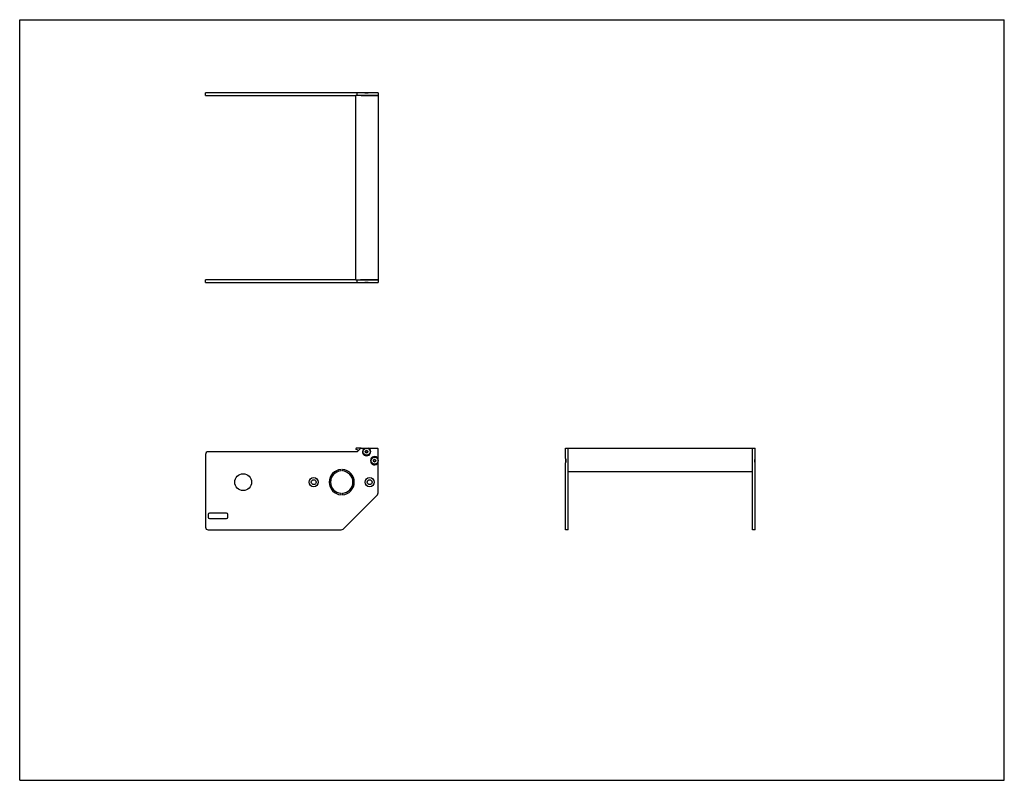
# Model space of a CAD drawing. Header units: inches. Extents: x 0 to 44, y 0 to 34.
import ezdxf

# ---------------------------------------------------------------- set-up
doc = ezdxf.new("R2010")
doc.units = ezdxf.units.IN
doc.header["$LTSCALE"] = 2.42
doc.header["$MEASUREMENT"] = 0
doc.layers.get('0').update_dxf_attribs({"linetype": 'CONTINUOUS'})
for name, color, linetype in [('350537_1_BL0', 7, 'CONTINUOUS'), ('350538_1_BL4', 7, 'CONTINUOUS'), ('350539_WW_350539_08_1_BL3', 7, 'CONTINUOUS'), ('9304XXM_930410M_1_BL1', 7, 'CONTINUOUS'), ('9304XXM_930410M_1_BL2', 7, 'CONTINUOUS'), ('9304XXM_930410M_1_BL5', 7, 'CONTINUOUS'), ('9304XXM_930410M_1_BL6', 7, 'CONTINUOUS')]:
    doc.layers.add(name, color=color, linetype=linetype)

# ---------------------------------------------------------------- blocks, each defined once
blk = doc.blocks.new('350537_1_BL0', base_point=(16.406, 16.785))
at = {"layer": '350537_1_BL0', "color": 7, "linetype": 'CONTINUOUS'}
for p, q in [((8.301, 22.248), (8.301, 22.373)), ((15.021, 22.373), (8.301, 22.373)), ((8.301, 22.248), (15.407, 22.248)), ((15.08, 22.248), (15.08, 22.373)), ((16.02, 22.373), (15.232, 22.373)), ((15.407, 22.248), (15.591, 22.248)), ((15.593, 22.248), (16.02, 22.248)), ((16.02, 22.373), (16.02, 22.248)), ((8.301, 14.562), (8.301, 11.322)), ((15.08, 14.687), (8.426, 14.687)), ((15.08, 14.687), (15.232, 14.839)), ((15.253, 14.848), (15.99, 14.848)), ((16.02, 12.854), (16.02, 14.818)), ((24.386, 14.381), (24.386, 14.848)), ((24.386, 14.848), (24.511, 14.848)), ((24.511, 11.197), (24.511, 14.848)), ((24.386, 14.381), (24.386, 14.195)), ((24.386, 11.197), (24.386, 14.195)), ((14.36, 13.827), (14.36, 13.89)), ((14.42, 13.89), (14.42, 13.827)), ((14.36, 12.766), (14.36, 12.829)), ((14.42, 12.829), (14.42, 12.766)), ((15.983, 12.766), (14.451, 11.233)), ((8.426, 11.887), (8.426, 11.757)), ((9.241, 11.947), (8.486, 11.947)), ((9.301, 11.757), (9.301, 11.887)), ((8.486, 11.697), (9.241, 11.697)), ((8.426, 11.197), (14.362, 11.197)), ((24.511, 11.197), (24.386, 11.197))]:
    blk.add_line(p, q, dxfattribs=at)
for centre, radius in [((9.986, 13.328), 0.375), ((13.14, 13.328), 0.205), ((13.14, 13.328), 0.108), ((15.64, 13.328), 0.205), ((15.64, 13.328), 0.108)]:
    blk.add_circle(centre, radius, dxfattribs=at)
for centre, radius, start, end in [((8.426, 14.562), 0.125, 90, 180), ((15.253, 14.818), 0.03, 90, 135), ((15.5, 14.688), 0.185, 120.1537, 59.8463), ((15.99, 14.818), 0.03, 0, 90), ((15.86, 14.288), 0.185, 30.1537, 329.8463), ((14.39, 13.328), 0.562, 93.0572, 266.9428), ((14.39, 13.328), 0.5, 93.4398, 266.5602), ((14.39, 13.328), 0.562, 273.0572, 86.9428), ((14.39, 13.328), 0.5, 273.4398, 86.5602), ((15.895, 12.854), 0.125, 315, 360), ((8.486, 11.887), 0.06, 90, 180), ((9.241, 11.887), 0.06, 0, 90), ((8.486, 11.757), 0.06, 180, 270), ((9.241, 11.757), 0.06, 270, 360), ((8.426, 11.322), 0.125, 180, 270), ((14.362, 11.322), 0.125, 270, 315)]:
    blk.add_arc(centre, radius, start, end, dxfattribs=at)
for points, knots in [([(15.407, 22.248), (15.416, 22.252), (15.429, 22.258), (15.442, 22.262), (15.445, 22.263)], [0, 0, 0, 0, 0.749792, 1, 1, 1, 1]), ([(15.445, 22.263), (15.454, 22.266), (15.467, 22.27), (15.486, 22.272), (15.5, 22.273), (15.514, 22.272), (15.533, 22.27), (15.546, 22.266), (15.555, 22.263)], [0, 0, 0, 0, 0.249896, 0.374901, 0.500001, 0.625102, 0.750106, 1, 1, 1, 1]), ([(15.555, 22.263), (15.558, 22.262), (15.571, 22.258), (15.584, 22.252), (15.593, 22.248)], [0, 0, 0, 0, 0.250206, 1, 1, 1, 1]), ([(24.386, 14.381), (24.391, 14.372), (24.397, 14.359), (24.401, 14.346), (24.402, 14.343)], [0, 0, 0, 0, 0.749849, 1, 1, 1, 1]), ([(24.402, 14.233), (24.401, 14.23), (24.397, 14.217), (24.391, 14.204), (24.386, 14.195)], [0, 0, 0, 0, 0.250151, 1, 1, 1, 1]), ([(24.402, 14.343), (24.405, 14.334), (24.41, 14.316), (24.412, 14.297), (24.412, 14.288)], [0, 0, 0, 0, 0.500029, 1, 1, 1, 1]), ([(24.412, 14.288), (24.412, 14.279), (24.41, 14.26), (24.405, 14.242), (24.402, 14.233)], [0, 0, 0, 0, 0.499968, 1, 1, 1, 1])]:
    blk.add_open_spline(points, degree=3, knots=knots, dxfattribs=at)
blk = doc.blocks.new('9304XXM_930410M_1_BL1', base_point=(15.5, 18.397))
at = {"layer": '9304XXM_930410M_1_BL1', "color": 7, "linetype": 'CONTINUOUS'}
for p, q in [((15.445, 22.263), (15.555, 22.263)), ((15.5, 14.745), (15.451, 14.716)), ((15.451, 14.716), (15.451, 14.659)), ((15.451, 14.659), (15.5, 14.631)), ((15.549, 14.716), (15.5, 14.745)), ((15.5, 14.631), (15.549, 14.659)), ((15.549, 14.659), (15.549, 14.716))]:
    blk.add_line(p, q, dxfattribs=at)
for radius in [0.157, 0.0568]:
    blk.add_circle((15.5, 14.688), radius, dxfattribs=at)
blk = doc.blocks.new('9304XXM_930410M_1_BL2', base_point=(20.052, 14.288))
at = {"layer": '9304XXM_930410M_1_BL2', "color": 7, "linetype": 'CONTINUOUS'}
for p, q in [((15.86, 14.345), (15.811, 14.316)), ((15.811, 14.316), (15.811, 14.259)), ((15.811, 14.259), (15.86, 14.231)), ((15.909, 14.316), (15.86, 14.345)), ((15.86, 14.231), (15.909, 14.259)), ((15.909, 14.259), (15.909, 14.316)), ((24.402, 14.343), (24.402, 14.233))]:
    blk.add_line(p, q, dxfattribs=at)
for radius in [0.157, 0.0568]:
    blk.add_circle((15.86, 14.288), radius, dxfattribs=at)
blk = doc.blocks.new('350539_WW_350539_08_1_BL3', base_point=(23.884, 22.208))
at = {"layer": '350539_WW_350539_08_1_BL3', "color": 7, "linetype": 'CONTINUOUS'}
for p, q in [((15.021, 22.373), (15.021, 30.609)), ((16.02, 30.609), (15.021, 30.609)), ((16.02, 30.609), (16.02, 22.373)), ((15.021, 22.373), (16.02, 22.373)), ((15.253, 14.848), (15.051, 14.848)), ((24.511, 13.867), (24.511, 14.848)), ((24.511, 14.848), (32.747, 14.848)), ((32.747, 13.867), (32.747, 14.848)), ((24.511, 13.807), (32.747, 13.807))]:
    blk.add_line(p, q, dxfattribs=at)
for centre, radius, start, end in [((15.051, 14.818), 0.03, 90, 246.0797), ((14.39, 13.328), 1.6, 62.2055, 66.0797)]:
    blk.add_arc(centre, radius, start, end, dxfattribs=at)
blk = doc.blocks.new('350538_1_BL4', base_point=(20.587, 20.965))
at = {"layer": '350538_1_BL4', "color": 7, "linetype": 'CONTINUOUS'}
for p, q in [((8.301, 30.609), (8.301, 30.734)), ((15.407, 30.734), (8.301, 30.734)), ((8.301, 30.609), (15.021, 30.609)), ((15.08, 30.609), (15.08, 30.734)), ((15.253, 30.609), (16.02, 30.609)), ((15.593, 30.734), (15.409, 30.734)), ((16.02, 30.734), (15.593, 30.734)), ((16.02, 30.734), (16.02, 30.609)), ((32.747, 14.848), (32.872, 14.848)), ((32.747, 11.197), (32.747, 14.848)), ((32.872, 14.381), (32.872, 14.848)), ((32.872, 14.195), (32.872, 14.381)), ((32.872, 11.197), (32.872, 14.195)), ((32.872, 11.197), (32.747, 11.197))]:
    blk.add_line(p, q, dxfattribs=at)
for points, knots in [([(15.445, 30.718), (15.442, 30.719), (15.429, 30.723), (15.416, 30.729), (15.407, 30.734)], [0, 0, 0, 0, 0.250208, 1, 1, 1, 1]), ([(15.555, 30.718), (15.546, 30.715), (15.533, 30.711), (15.514, 30.709), (15.5, 30.708), (15.486, 30.709), (15.467, 30.711), (15.454, 30.715), (15.445, 30.718)], [0, 0, 0, 0, 0.249894, 0.374898, 0.499999, 0.625099, 0.750104, 1, 1, 1, 1]), ([(15.593, 30.734), (15.584, 30.729), (15.571, 30.723), (15.558, 30.719), (15.555, 30.718)], [0, 0, 0, 0, 0.749794, 1, 1, 1, 1]), ([(32.847, 14.288), (32.847, 14.297), (32.849, 14.316), (32.854, 14.334), (32.857, 14.343)], [0, 0, 0, 0, 0.499974, 1, 1, 1, 1]), ([(32.857, 14.233), (32.854, 14.242), (32.849, 14.26), (32.847, 14.279), (32.847, 14.288)], [0, 0, 0, 0, 0.500035, 1, 1, 1, 1]), ([(32.857, 14.343), (32.858, 14.346), (32.862, 14.359), (32.868, 14.372), (32.872, 14.381)], [0, 0, 0, 0, 0.250151, 1, 1, 1, 1]), ([(32.872, 14.195), (32.868, 14.204), (32.862, 14.217), (32.858, 14.23), (32.857, 14.233)], [0, 0, 0, 0, 0.749849, 1, 1, 1, 1])]:
    blk.add_open_spline(points, degree=3, knots=knots, dxfattribs=at)
blk = doc.blocks.new('9304XXM_930410M_1_BL5', base_point=(15.5, 30.718))
at = {"layer": '9304XXM_930410M_1_BL5', "color": 7, "linetype": 'CONTINUOUS'}
blk.add_line((15.555, 30.718), (15.445, 30.718), dxfattribs=at)
blk = doc.blocks.new('9304XXM_930410M_1_BL6', base_point=(32.857, 14.288))
at = {"layer": '9304XXM_930410M_1_BL6', "color": 7, "linetype": 'CONTINUOUS'}
blk.add_line((32.857, 14.233), (32.857, 14.343), dxfattribs=at)

msp = doc.modelspace()

# ---------------------------------------------------------------- linework, layer by layer
at = {"color": 7, "linetype": 'CONTINUOUS'}
for p, q in [((0, 0), (0, 34)), ((0, 34), (44, 34)), ((44, 0), (44, 34)), ((0, 0), (44, 0))]:
    msp.add_line(p, q, dxfattribs=at)

# ---------------------------------------------------------------- block references
at = {"layer": '350537_1_BL0'}
msp.add_blockref('350537_1_BL0', (16.406, 16.785), dxfattribs=at)
at = {"layer": '350538_1_BL4'}
msp.add_blockref('350538_1_BL4', (20.587, 20.965), dxfattribs=at)
at = {"layer": '350539_WW_350539_08_1_BL3'}
msp.add_blockref('350539_WW_350539_08_1_BL3', (23.884, 22.208), dxfattribs=at)
at = {"layer": '9304XXM_930410M_1_BL1'}
msp.add_blockref('9304XXM_930410M_1_BL1', (15.5, 18.397), dxfattribs=at)
at = {"layer": '9304XXM_930410M_1_BL2'}
msp.add_blockref('9304XXM_930410M_1_BL2', (20.052, 14.288), dxfattribs=at)
at = {"layer": '9304XXM_930410M_1_BL5'}
msp.add_blockref('9304XXM_930410M_1_BL5', (15.5, 30.718), dxfattribs=at)
at = {"layer": '9304XXM_930410M_1_BL6'}
msp.add_blockref('9304XXM_930410M_1_BL6', (32.857, 14.288), dxfattribs=at)

doc.saveas('drawing.dxf')
